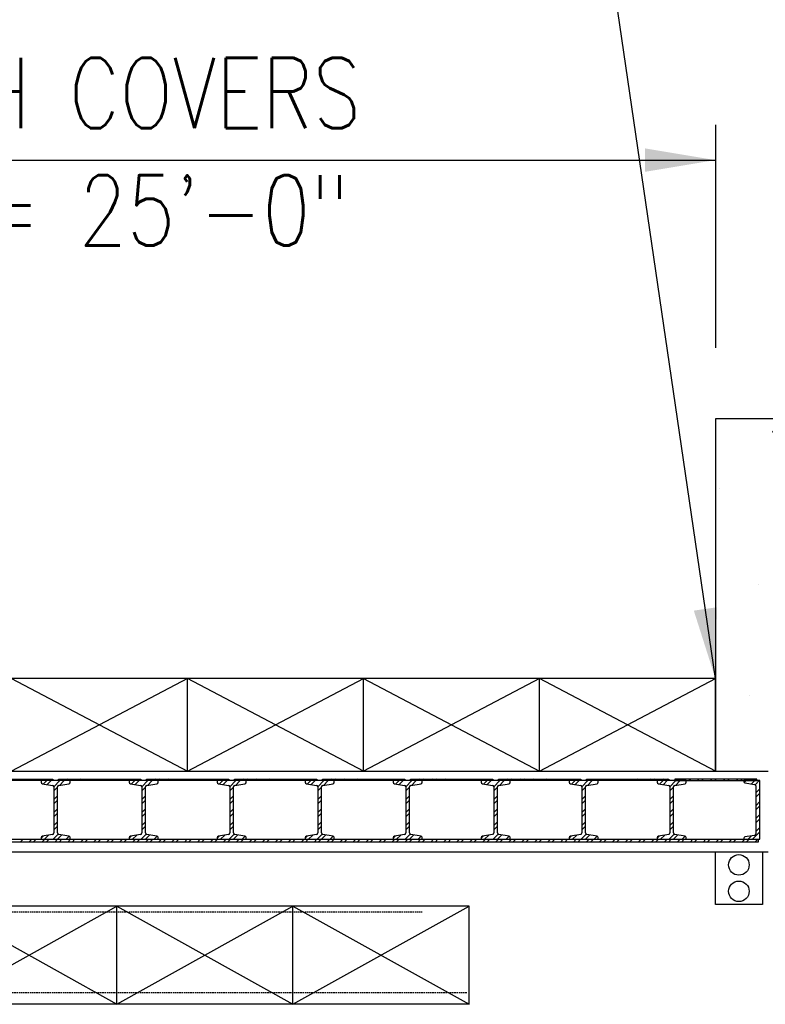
# Model space of a CAD drawing. Header units: inches. Extents: x -9715 to 32893, y -15613 to -1138.
# Tile 41 of 256: x 9002 to 9129, y -11911 to -11743. Entities that reach past the tile are written whole.
import ezdxf

# ---------------------------------------------------------------- set-up
doc = ezdxf.new("R2010")
doc.units = ezdxf.units.IN
doc.header["$MEASUREMENT"] = 0
doc.linetypes.add('HIDDEN', pattern=[0.375, 0.25, -0.125])
for name, color, linetype in [('DOOR', 1, 'Continuous'), ('HATCH', 1, 'Continuous'), ('S-ANNO-TEXT', 2, 'Continuous'), ('S1', 2, 'Continuous'), ('S2', 7, 'Continuous'), ('S5', 1, 'Continuous'), ('S6', 1, 'Continuous'), ('S7', 2, 'Continuous')]:
    doc.layers.add(name, color=color, linetype=linetype)
doc.styles.add('125', font='romans.shx', dxfattribs={"width": 0.8, "height": 2})
doc.styles.add('DIM', font='ROMANS.shx', dxfattribs={"width": 0.8})
doc.dimstyles.new('DIM-96', dxfattribs={"dimscale": 0, "dimtxt": 12, "dimasz": 12, "dimexe": 6, "dimexo": 6, "dimgap": 6, "dimtad": 1, "dimdec": 1, "dimzin": 3, "dimdsep": 46, "dimlunit": 4, "dimtxsty": 'DIM', "dimcen": 0, "dimdle": 0.0625, "dimclrd": 256, "dimclre": 256, "dimclrt": 2, "dimazin": 0, "dimtfac": 1, "dimtdec": 1, "dimtmove": 1, "dimatfit": 0, "dimfxl": 0.0625, "dimfrac": 2, "dimtolj": 1, "dimtzin": 0, "dimarcsym": 0})

# ---------------------------------------------------------------- blocks, each defined once
blk = doc.blocks.new('X2')
at = {"layer": 'HATCH', "color": 1}
for p, q in [((180, 0), (210, -15.75)), ((210, 0), (180, -15.75)), ((240, -15.75), (210, 0)), ((210, -15.75), (240, 0)), ((240, 0), (270, -15.75)), ((270, 0), (240, -15.75)), ((300, -15.75), (270, 0)), ((270, -15.75), (300, 0))]:
    blk.add_line(p, q, dxfattribs=at)
blk = doc.blocks.new('DOOR')
at = {"layer": 'DOOR'}
for p, q in [((183.5, 5.25), (197.5, 5.25)), ((192.53, 5), (192.28, 5.25)), ((194.01, 5), (193.76, 5.25)), ((194.74, 5), (194.49, 5.25)), ((196.22, 5), (195.97, 5.25)), ((196.95, 5), (196.7, 5.25)), ((197.5, 5.25), (197.5, 5)), ((198.5, 5.25), (212.5, 5.25)), ((198.5, 5), (198.5, 5.25)), ((198.69, 5), (198.5, 5.19)), ((200.17, 5), (199.92, 5.25)), ((200.9, 5), (200.65, 5.25)), ((202.38, 5), (202.13, 5.25)), ((203.11, 5), (202.86, 5.25)), ((204.59, 5), (204.34, 5.25)), ((205.32, 5), (205.07, 5.25)), ((206.8, 5), (206.55, 5.25)), ((207.53, 5), (207.28, 5.25)), ((209.01, 5), (208.76, 5.25)), ((209.74, 5), (209.49, 5.25)), ((211.22, 5), (210.97, 5.25)), ((211.95, 5), (211.7, 5.25)), ((212.5, 5.25), (212.5, 5)), ((213.5, 5.25), (227.5, 5.25)), ((213.5, 5), (213.5, 5.25)), ((213.69, 5), (213.5, 5.19)), ((215.17, 5), (214.92, 5.25)), ((215.9, 5), (215.65, 5.25)), ((217.38, 5), (217.13, 5.25)), ((218.11, 5), (217.86, 5.25)), ((219.59, 5), (219.34, 5.25)), ((220.32, 5), (220.07, 5.25)), ((221.8, 5), (221.55, 5.25)), ((222.53, 5), (222.28, 5.25)), ((224.01, 5), (223.76, 5.25)), ((224.74, 5), (224.49, 5.25)), ((226.22, 5), (225.97, 5.25)), ((226.95, 5), (226.7, 5.25)), ((227.5, 5.25), (227.5, 5)), ((228.5, 5.25), (242.5, 5.25)), ((228.5, 5), (228.5, 5.25)), ((228.69, 5), (228.5, 5.19)), ((230.17, 5), (229.92, 5.25)), ((230.9, 5), (230.65, 5.25)), ((232.38, 5), (232.13, 5.25)), ((233.11, 5), (232.86, 5.25)), ((234.59, 5), (234.34, 5.25)), ((235.32, 5), (235.07, 5.25)), ((236.8, 5), (236.55, 5.25)), ((237.53, 5), (237.28, 5.25)), ((239.01, 5), (238.76, 5.25)), ((239.74, 5), (239.49, 5.25)), ((241.22, 5), (240.97, 5.25)), ((241.95, 5), (241.7, 5.25)), ((242.5, 5.25), (242.5, 5)), ((243.5, 5.25), (257.5, 5.25)), ((243.5, 5), (243.5, 5.25)), ((243.69, 5), (243.5, 5.19)), ((245.17, 5), (244.92, 5.25)), ((245.9, 5), (245.65, 5.25)), ((247.38, 5), (247.13, 5.25)), ((248.11, 5), (247.86, 5.25)), ((249.59, 5), (249.34, 5.25)), ((250.32, 5), (250.07, 5.25)), ((251.8, 5), (251.55, 5.25)), ((252.53, 5), (252.28, 5.25)), ((254.01, 5), (253.76, 5.25)), ((254.74, 5), (254.49, 5.25)), ((256.22, 5), (255.97, 5.25)), ((256.95, 5), (256.7, 5.25)), ((257.5, 5.25), (257.5, 5)), ((258.5, 5.25), (272.5, 5.25)), ((258.5, 5), (258.5, 5.25)), ((258.69, 5), (258.5, 5.19)), ((260.17, 5), (259.92, 5.25)), ((260.9, 5), (260.65, 5.25)), ((262.38, 5), (262.13, 5.25)), ((263.11, 5), (262.86, 5.25)), ((264.59, 5), (264.34, 5.25)), ((265.32, 5), (265.07, 5.25)), ((266.8, 5), (266.55, 5.25)), ((267.53, 5), (267.28, 5.25)), ((269.01, 5), (268.76, 5.25)), ((269.74, 5), (269.49, 5.25)), ((271.22, 5), (270.97, 5.25)), ((271.95, 5), (271.7, 5.25)), ((272.5, 5.25), (272.5, 5)), ((273.5, 5.25), (287.5, 5.25)), ((273.5, 5), (273.5, 5.25)), ((273.69, 5), (273.5, 5.19)), ((275.17, 5), (274.92, 5.25)), ((275.9, 5), (275.65, 5.25)), ((277.38, 5), (277.13, 5.25)), ((278.11, 5), (277.86, 5.25)), ((279.59, 5), (279.34, 5.25)), ((280.32, 5), (280.07, 5.25)), ((281.8, 5), (281.55, 5.25)), ((282.53, 5), (282.28, 5.25)), ((284.01, 5), (283.76, 5.25)), ((284.74, 5), (284.49, 5.25)), ((286.22, 5), (285.97, 5.25)), ((286.95, 5), (286.7, 5.25)), ((287.5, 5.25), (287.5, 5)), ((288.5, 5.25), (302.5, 5.25)), ((288.5, 5), (288.5, 5.25)), ((291.44, 5), (291.24, 5.19)), ((292.91, 5), (292.66, 5.25)), ((293.65, 5), (293.4, 5.25)), ((295.12, 5), (294.87, 5.25)), ((295.86, 5), (295.61, 5.25)), ((297.33, 5), (297.08, 5.25)), ((298.07, 5), (297.82, 5.25)), ((299.54, 5), (299.29, 5.25)), ((300.28, 5), (300.03, 5.25)), ((301.75, 5), (301.5, 5.25)), ((302.49, 5), (302.24, 5.25)), ((302.5, 5.25), (302.5, 5)), ((317.5, 5.25), (303.5, 5.25)), ((303.5, 5.25), (303.5, 5)), ((303.96, 5), (303.71, 5.25)), ((303.96, 5), (303.71, 5.25)), ((304.7, 5), (304.45, 5.25)), ((305.43, 5), (305.18, 5.25)), ((306.17, 5), (305.92, 5.25)), ((307.64, 5), (307.39, 5.25)), ((308.38, 5), (308.13, 5.25)), ((309.85, 5), (309.6, 5.25)), ((310.59, 5), (310.34, 5.25)), ((312.06, 5), (311.81, 5.25)), ((312.8, 5), (312.55, 5.25)), ((314.27, 5), (314.02, 5.25)), ((315.01, 5), (314.76, 5.25)), ((316.48, 5), (316.23, 5.25)), ((317.22, 5), (316.97, 5.25)), ((317.5, 5), (317.5, 5.25)), ((197.5, 5), (183.5, 5)), ((195.95, 4.43), (196.52, 5)), ((196.57, 4.32), (197.25, 5)), ((197.68, 3.96), (198.72, 5)), ((197.69, 3.23), (198.31, 3.85)), ((212.5, 5), (198.5, 5)), ((198.65, 4.18), (199.46, 5)), ((210.95, 4.43), (211.52, 5)), ((211.57, 4.32), (212.25, 5)), ((212.68, 3.96), (213.72, 5)), ((212.69, 3.23), (213.31, 3.85)), ((227.5, 5), (213.5, 5)), ((213.65, 4.18), (214.46, 5)), ((225.95, 4.43), (226.52, 5)), ((226.57, 4.32), (227.25, 5)), ((227.68, 3.96), (228.72, 5)), ((227.69, 3.23), (228.31, 3.85)), ((242.5, 5), (228.5, 5)), ((228.65, 4.18), (229.46, 5)), ((240.95, 4.43), (241.52, 5)), ((241.57, 4.32), (242.25, 5)), ((242.68, 3.96), (243.72, 5)), ((242.69, 3.23), (243.31, 3.85)), ((257.5, 5), (243.5, 5)), ((243.65, 4.18), (244.46, 5)), ((255.95, 4.43), (256.52, 5)), ((256.57, 4.32), (257.25, 5)), ((257.68, 3.96), (258.72, 5)), ((257.69, 3.23), (258.31, 3.85)), ((272.5, 5), (258.5, 5)), ((258.65, 4.18), (259.46, 5)), ((270.95, 4.43), (271.52, 5)), ((271.57, 4.32), (272.25, 5)), ((272.68, 3.96), (273.72, 5)), ((272.69, 3.23), (273.31, 3.85)), ((287.5, 5), (273.5, 5)), ((273.65, 4.18), (274.46, 5)), ((285.95, 4.43), (286.52, 5)), ((286.57, 4.32), (287.25, 5)), ((287.68, 3.96), (288.72, 5)), ((287.69, 3.23), (288.31, 3.85)), ((302.5, 5), (288.5, 5)), ((288.65, 4.18), (289.46, 5)), ((300.95, 4.43), (301.52, 5)), ((301.57, 4.32), (302.25, 5)), ((302.68, 3.96), (303.72, 5)), ((302.69, 3.23), (303.31, 3.85)), ((303.5, 5), (317.5, 5)), ((303.65, 4.18), (304.46, 5)), ((318, 5), (315.26, 5)), ((315.26, 5), (315.26, 4.84)), ((315.35, 4.65), (315.7, 5)), ((315.48, 4.6), (317.1, 4.34)), ((316.59, 4.42), (317.17, 5)), ((317.21, 4.3), (317.91, 5)), ((317.31, 4.09), (317.31, -4)), ((317.31, 2.93), (318, 3.62)), ((318, -5), (318, 5)), ((197.69, 1.75), (198.31, 2.38)), ((212.69, 1.75), (213.31, 2.38)), ((227.69, 1.75), (228.31, 2.38)), ((242.69, 1.75), (243.31, 2.38)), ((257.69, 1.75), (258.31, 2.38)), ((272.69, 1.75), (273.31, 2.38)), ((287.69, 1.75), (288.31, 2.38)), ((302.69, 1.75), (303.31, 2.38)), ((317.31, 2.2), (318, 2.88)), ((197.69, 1.02), (198.31, 1.64)), ((197.69, -0.46), (198.31, 0.17)), ((212.69, 1.02), (213.31, 1.64)), ((212.69, -0.46), (213.31, 0.17)), ((227.69, 1.02), (228.31, 1.64)), ((227.69, -0.46), (228.31, 0.17)), ((242.69, 1.02), (243.31, 1.64)), ((242.69, -0.46), (243.31, 0.17)), ((257.69, 1.02), (258.31, 1.64)), ((257.69, -0.46), (258.31, 0.17)), ((272.69, 1.02), (273.31, 1.64)), ((272.69, -0.46), (273.31, 0.17)), ((287.69, 1.02), (288.31, 1.64)), ((287.69, -0.46), (288.31, 0.17)), ((302.69, 1.02), (303.31, 1.64)), ((302.69, -0.46), (303.31, 0.17)), ((317.31, 0.72), (318, 1.41)), ((317.31, -0.01), (318, 0.67)), ((197.69, -1.19), (198.31, -0.57)), ((212.69, -1.19), (213.31, -0.57)), ((227.69, -1.19), (228.31, -0.57)), ((242.69, -1.19), (243.31, -0.57)), ((257.69, -1.19), (258.31, -0.57)), ((272.69, -1.19), (273.31, -0.57)), ((287.69, -1.19), (288.31, -0.57)), ((302.69, -1.19), (303.31, -0.57)), ((317.31, -1.49), (318, -0.8)), ((317.31, -2.22), (318, -1.54)), ((197.69, -2.67), (198.31, -2.04)), ((197.69, -3.4), (198.31, -2.78)), ((212.69, -2.67), (213.31, -2.04)), ((212.69, -3.4), (213.31, -2.78)), ((227.69, -2.67), (228.31, -2.04)), ((227.69, -3.4), (228.31, -2.78)), ((242.69, -2.67), (243.31, -2.04)), ((242.69, -3.4), (243.31, -2.78)), ((257.69, -2.67), (258.31, -2.04)), ((257.69, -3.4), (258.31, -2.78)), ((272.69, -2.67), (273.31, -2.04)), ((272.69, -3.4), (273.31, -2.78)), ((287.69, -2.67), (288.31, -2.04)), ((287.69, -3.4), (288.31, -2.78)), ((302.69, -2.67), (303.31, -2.04)), ((302.69, -3.4), (303.31, -2.78)), ((317.31, -3.7), (318, -3.01)), ((0.25, -5), (315.26, -5)), ((191.95, -5.5), (192.45, -5)), ((193.42, -5.5), (193.92, -5)), ((194.16, -5.5), (194.66, -5)), ((195.53, -4.83), (195.91, -4.44)), ((195.63, -5.5), (196.13, -5)), ((196.09, -5), (196.81, -4.28)), ((196.37, -5.5), (196.87, -5)), ((197.56, -5), (198.43, -4.13)), ((197.84, -5.5), (198.34, -5)), ((198.3, -5), (199.05, -4.26)), ((198.58, -5.5), (199.08, -5)), ((199.77, -5), (200.29, -4.48)), ((200.05, -5.5), (200.55, -5)), ((200.79, -5.5), (201.29, -5)), ((202.26, -5.5), (202.76, -5)), ((203, -5.5), (203.5, -5)), ((204.47, -5.5), (204.97, -5)), ((205.21, -5.5), (205.71, -5)), ((206.68, -5.5), (207.18, -5)), ((207.42, -5.5), (207.92, -5)), ((208.89, -5.5), (209.39, -5)), ((209.63, -5.5), (210.13, -5)), ((210.53, -4.83), (210.91, -4.44)), ((211.09, -5), (211.81, -4.28)), ((211.1, -5.5), (211.6, -5)), ((211.84, -5.5), (212.34, -5)), ((212.56, -5), (213.43, -4.13)), ((213.3, -5), (214.05, -4.26)), ((213.31, -5.5), (213.81, -5)), ((214.05, -5.5), (214.55, -5)), ((214.77, -5), (215.29, -4.48)), ((215.52, -5.5), (216.02, -5)), ((216.26, -5.5), (216.76, -5)), ((217.73, -5.5), (218.23, -5)), ((218.47, -5.5), (218.97, -5)), ((219.94, -5.5), (220.44, -5)), ((220.67, -5.5), (221.17, -5)), ((222.15, -5.5), (222.65, -5)), ((222.88, -5.5), (223.38, -5)), ((224.36, -5.5), (224.86, -5)), ((225.09, -5.5), (225.59, -5)), ((225.53, -4.83), (225.91, -4.44)), ((226.09, -5), (226.81, -4.28)), ((226.57, -5.5), (227.07, -5)), ((227.3, -5.5), (227.8, -5)), ((227.56, -5), (228.43, -4.13)), ((228.3, -5), (229.05, -4.26)), ((228.78, -5.5), (229.28, -5)), ((229.51, -5.5), (230.01, -5)), ((229.77, -5), (230.29, -4.48)), ((230.99, -5.5), (231.49, -5)), ((231.72, -5.5), (232.22, -5)), ((233.2, -5.5), (233.7, -5)), ((233.93, -5.5), (234.43, -5)), ((235.41, -5.5), (235.91, -5)), ((236.14, -5.5), (236.64, -5)), ((237.62, -5.5), (238.12, -5)), ((238.35, -5.5), (238.85, -5)), ((239.83, -5.5), (240.33, -5)), ((240.53, -4.83), (240.91, -4.44)), ((240.56, -5.5), (241.06, -5)), ((241.09, -5), (241.81, -4.28)), ((242.04, -5.5), (242.54, -5)), ((242.56, -5), (243.43, -4.13)), ((242.77, -5.5), (243.27, -5)), ((243.3, -5), (244.05, -4.26)), ((244.24, -5.5), (244.74, -5)), ((244.77, -5), (245.29, -4.48)), ((244.98, -5.5), (245.48, -5)), ((246.45, -5.5), (246.95, -5)), ((247.19, -5.5), (247.69, -5)), ((248.66, -5.5), (249.16, -5)), ((249.4, -5.5), (249.9, -5)), ((250.87, -5.5), (251.37, -5)), ((251.61, -5.5), (252.11, -5)), ((253.08, -5.5), (253.58, -5)), ((253.82, -5.5), (254.32, -5)), ((255.29, -5.5), (255.79, -5)), ((255.53, -4.83), (255.91, -4.44)), ((256.03, -5.5), (256.53, -5)), ((256.09, -5), (256.81, -4.28)), ((257.5, -5.5), (258, -5)), ((257.56, -5), (258.43, -4.13)), ((258.24, -5.5), (258.74, -5)), ((258.3, -5), (259.05, -4.26)), ((259.71, -5.5), (260.21, -5)), ((259.77, -5), (260.29, -4.48)), ((260.45, -5.5), (260.95, -5)), ((261.92, -5.5), (262.42, -5)), ((262.66, -5.5), (263.16, -5)), ((264.13, -5.5), (264.63, -5)), ((264.87, -5.5), (265.37, -5)), ((266.34, -5.5), (266.84, -5)), ((267.08, -5.5), (267.58, -5)), ((268.55, -5.5), (269.05, -5)), ((269.29, -5.5), (269.79, -5)), ((270.53, -4.83), (270.91, -4.44)), ((270.76, -5.5), (271.26, -5)), ((271.09, -5), (271.81, -4.28)), ((271.5, -5.5), (272, -5)), ((272.56, -5), (273.43, -4.13)), ((272.97, -5.5), (273.47, -5)), ((273.3, -5), (274.05, -4.26)), ((273.71, -5.5), (274.21, -5)), ((274.77, -5), (275.29, -4.48)), ((275.18, -5.5), (275.68, -5)), ((275.92, -5.5), (276.42, -5)), ((277.39, -5.5), (277.89, -5)), ((278.13, -5.5), (278.63, -5)), ((279.6, -5.5), (280.1, -5)), ((280.34, -5.5), (280.84, -5)), ((281.81, -5.5), (282.31, -5)), ((282.55, -5.5), (283.05, -5)), ((284.02, -5.5), (284.52, -5)), ((284.76, -5.5), (285.26, -5)), ((285.53, -4.83), (285.91, -4.44)), ((286.09, -5), (286.81, -4.28)), ((286.23, -5.5), (286.73, -5)), ((286.97, -5.5), (287.47, -5)), ((287.56, -5), (288.43, -4.13)), ((288.3, -5), (289.05, -4.26)), ((288.44, -5.5), (288.94, -5)), ((289.18, -5.5), (289.68, -5)), ((289.77, -5), (290.29, -4.48)), ((290.65, -5.5), (291.15, -5)), ((291.39, -5.5), (291.89, -5)), ((292.86, -5.5), (293.36, -5)), ((293.6, -5.5), (294.1, -5)), ((295.07, -5.5), (295.57, -5)), ((295.8, -5.5), (296.3, -5)), ((297.28, -5.5), (297.78, -5)), ((298.01, -5.5), (298.51, -5)), ((299.49, -5.5), (299.99, -5)), ((300.22, -5.5), (300.72, -5)), ((300.53, -4.83), (300.91, -4.44)), ((301.09, -5), (301.81, -4.28)), ((301.7, -5.5), (302.2, -5)), ((302.43, -5.5), (302.93, -5)), ((302.56, -5), (303.43, -4.13)), ((303.3, -5), (304.05, -4.26)), ((303.91, -5.5), (304.41, -5)), ((304.64, -5.5), (305.14, -5)), ((304.77, -5), (305.29, -4.48)), ((306.12, -5.5), (306.62, -5)), ((306.85, -5.5), (307.35, -5)), ((308.33, -5.5), (308.83, -5)), ((309.06, -5.5), (309.56, -5)), ((310.54, -5.5), (311.04, -5)), ((311.27, -5.5), (311.77, -5)), ((312.75, -5.5), (313.25, -5)), ((313.48, -5.5), (313.98, -5)), ((314.96, -5.5), (315.46, -5)), ((315.26, -4.84), (315.26, -5)), ((315.26, -5), (318, -5)), ((317.1, -4.34), (315.48, -4.6)), ((315.69, -5.5), (316.19, -5)), ((316.01, -5), (316.59, -4.42)), ((316.75, -5), (318, -3.75)), ((317.17, -5.5), (317.67, -5)), ((317.31, -4), (317.31, -4.09)), ((317.75, -5), (317.75, -5.5)), ((317.75, -5.5), (0.25, -5.5))]:
    blk.add_line(p, q, dxfattribs=at)
at = {"layer": 'DOOR', "linetype": 'Continuous'}
for p, q in [((200.47, 5), (195.53, 5)), ((195.53, 5), (195.53, 4.72)), ((195.73, 4.47), (197.48, 4.16)), ((197.69, 3.92), (197.69, -3.92)), ((198.31, -3.92), (198.31, 3.92)), ((198.52, 4.16), (200.27, 4.47)), ((200.47, 4.72), (200.47, 5)), ((215.47, 5), (210.53, 5)), ((210.53, 5), (210.53, 4.72)), ((210.73, 4.47), (212.48, 4.16)), ((212.69, 3.92), (212.69, -3.92)), ((213.31, -3.92), (213.31, 3.92)), ((213.52, 4.16), (215.27, 4.47)), ((215.47, 4.72), (215.47, 5)), ((230.47, 5), (225.53, 5)), ((225.53, 5), (225.53, 4.72)), ((225.73, 4.47), (227.48, 4.16)), ((227.69, 3.92), (227.69, -3.92)), ((228.31, -3.92), (228.31, 3.92)), ((228.52, 4.16), (230.27, 4.47)), ((230.47, 4.72), (230.47, 5)), ((245.47, 5), (240.53, 5)), ((240.53, 5), (240.53, 4.72)), ((240.73, 4.47), (242.48, 4.16)), ((242.69, 3.92), (242.69, -3.92)), ((243.31, -3.92), (243.31, 3.92)), ((243.52, 4.16), (245.27, 4.47)), ((245.47, 4.72), (245.47, 5)), ((260.47, 5), (255.53, 5)), ((255.53, 5), (255.53, 4.72)), ((255.73, 4.47), (257.48, 4.16)), ((257.69, 3.92), (257.69, -3.92)), ((258.31, -3.92), (258.31, 3.92)), ((258.52, 4.16), (260.27, 4.47)), ((260.47, 4.72), (260.47, 5)), ((275.47, 5), (270.53, 5)), ((270.53, 5), (270.53, 4.72)), ((270.73, 4.47), (272.48, 4.16)), ((272.69, 3.92), (272.69, -3.92)), ((273.31, -3.92), (273.31, 3.92)), ((273.52, 4.16), (275.27, 4.47)), ((275.47, 4.72), (275.47, 5)), ((290.47, 5), (285.53, 5)), ((285.53, 5), (285.53, 4.72)), ((285.73, 4.47), (287.48, 4.16)), ((287.69, 3.92), (287.69, -3.92)), ((288.31, -3.92), (288.31, 3.92)), ((288.52, 4.16), (290.27, 4.47)), ((290.47, 4.72), (290.47, 5)), ((305.47, 5), (300.53, 5)), ((300.53, 5), (300.53, 4.72)), ((300.73, 4.47), (302.48, 4.16)), ((302.69, 3.92), (302.69, -3.92)), ((303.31, -3.92), (303.31, 3.92)), ((303.52, 4.16), (305.27, 4.47)), ((305.47, 4.72), (305.47, 5)), ((195.53, -4.72), (195.53, -5)), ((195.53, -5), (200.47, -5)), ((197.48, -4.16), (195.73, -4.47)), ((200.27, -4.47), (198.52, -4.16)), ((200.47, -5), (200.47, -4.72)), ((210.53, -4.72), (210.53, -5)), ((210.53, -5), (215.47, -5)), ((212.48, -4.16), (210.73, -4.47)), ((215.27, -4.47), (213.52, -4.16)), ((215.47, -5), (215.47, -4.72)), ((225.53, -4.72), (225.53, -5)), ((225.53, -5), (230.47, -5)), ((227.48, -4.16), (225.73, -4.47)), ((230.27, -4.47), (228.52, -4.16)), ((230.47, -5), (230.47, -4.72)), ((240.53, -4.72), (240.53, -5)), ((240.53, -5), (245.47, -5)), ((242.48, -4.16), (240.73, -4.47)), ((245.27, -4.47), (243.52, -4.16)), ((245.47, -5), (245.47, -4.72)), ((255.53, -4.72), (255.53, -5)), ((255.53, -5), (260.47, -5)), ((257.48, -4.16), (255.73, -4.47)), ((260.27, -4.47), (258.52, -4.16)), ((260.47, -5), (260.47, -4.72)), ((270.53, -4.72), (270.53, -5)), ((270.53, -5), (275.47, -5)), ((272.48, -4.16), (270.73, -4.47)), ((275.27, -4.47), (273.52, -4.16)), ((275.47, -5), (275.47, -4.72)), ((285.53, -4.72), (285.53, -5)), ((285.53, -5), (290.47, -5)), ((287.48, -4.16), (285.73, -4.47)), ((290.27, -4.47), (288.52, -4.16)), ((290.47, -5), (290.47, -4.72)), ((300.53, -4.72), (300.53, -5)), ((300.53, -5), (305.47, -5)), ((302.48, -4.16), (300.73, -4.47)), ((305.27, -4.47), (303.52, -4.16)), ((305.47, -5), (305.47, -4.72))]:
    blk.add_line(p, q, dxfattribs=at)
for centre, start, end in [((195.78, 4.72), 180, 259.9171), ((197.44, 3.92), 0, 79.9171), ((198.56, 3.92), 100.0829, 180), ((200.22, 4.72), 280.0829, 360), ((210.78, 4.72), 180, 259.9171), ((212.44, 3.92), 0, 79.9171), ((213.56, 3.92), 100.0829, 180), ((215.22, 4.72), 280.0829, 360), ((225.78, 4.72), 180, 259.9171), ((227.44, 3.92), 0, 79.9171), ((228.56, 3.92), 100.0829, 180), ((230.22, 4.72), 280.0829, 360), ((240.78, 4.72), 180, 259.9171), ((242.44, 3.92), 0, 79.9171), ((243.56, 3.92), 100.0829, 180), ((245.22, 4.72), 280.0829, 360), ((255.78, 4.72), 180, 259.9171), ((257.44, 3.92), 0, 79.9171), ((258.56, 3.92), 100.0829, 180), ((260.22, 4.72), 280.0829, 360), ((270.78, 4.72), 180, 259.9171), ((272.44, 3.92), 0, 79.9171), ((273.56, 3.92), 100.0829, 180), ((275.22, 4.72), 280.0829, 360), ((285.78, 4.72), 180, 259.9171), ((287.44, 3.92), 0, 79.9171), ((288.56, 3.92), 100.0829, 180), ((290.22, 4.72), 280.0829, 360), ((300.78, 4.72), 180, 259.9171), ((302.44, 3.92), 0, 79.9171), ((303.56, 3.92), 100.0829, 180), ((305.22, 4.72), 280.0829, 360), ((195.78, -4.72), 100.0829, 180), ((197.44, -3.92), 280.0829, 0), ((198.56, -3.92), 180, 259.9171), ((200.22, -4.72), 0, 79.9171), ((210.78, -4.72), 100.0829, 180), ((212.44, -3.92), 280.0829, 0), ((213.56, -3.92), 180, 259.9171), ((215.22, -4.72), 0, 79.9171), ((225.78, -4.72), 100.0829, 180), ((227.44, -3.92), 280.0829, 0), ((228.56, -3.92), 180, 259.9171), ((230.22, -4.72), 0, 79.9171), ((240.78, -4.72), 100.0829, 180), ((242.44, -3.92), 280.0829, 0), ((243.56, -3.92), 180, 259.9171), ((245.22, -4.72), 0, 79.9171), ((255.78, -4.72), 100.0829, 180), ((257.44, -3.92), 280.0829, 0), ((258.56, -3.92), 180, 259.9171), ((260.22, -4.72), 0, 79.9171), ((270.78, -4.72), 100.0829, 180), ((272.44, -3.92), 280.0829, 0), ((273.56, -3.92), 180, 259.9171), ((275.22, -4.72), 0, 79.9171), ((285.78, -4.72), 100.0829, 180), ((287.44, -3.92), 280.0829, 0), ((288.56, -3.92), 180, 259.9171), ((290.22, -4.72), 0, 79.9171), ((300.78, -4.72), 100.0829, 180), ((302.44, -3.92), 280.0829, 0), ((303.56, -3.92), 180, 259.9171), ((305.22, -4.72), 0, 79.9171)]:
    blk.add_arc(centre, 0.25, start, end, dxfattribs=at)
at = {"layer": 'DOOR'}
for centre, start, end in [((315.51, 4.84), 180, 262.4697), ((317.06, 4.09), 0, 82.4697), ((315.51, -4.84), 97.5303, 180), ((317.06, -4.09), 277.5303, 360)]:
    blk.add_arc(centre, 0.25, start, end, dxfattribs=at)

msp = doc.modelspace()

# ---------------------------------------------------------------- hatches: boundary and pattern name
at = {"layer": 'S6'}
h = msp.add_hatch(dxfattribs=at)
h.set_pattern_fill('AR-CONC', color=1, scale=5, style=0)
h.set_pattern_definition([(50, (0, 0), (35.86301, -3.137607), [3.75, -41.25]), (355, (0, 0), (-6.93757, 37.60961), [3, -33]), (100.4514, (2.99, -0.26), (28.92547, 34.47198), [3.18701, -35.057106]), (46.1842, (0, 10), (53.36205, -8.27595), [5.625, -61.875]), (96.6356, (4.447, 9.31), (46.73314, 48.7059), [4.78051, -52.58565]), (351.1842, (0, 10), (46.7331, 48.70593), [4.5, -49.5]), (21, (5, 7.5), (29.84535, -20.130945), [3.75, -41.25]), (326, (5, 7.5), (12.16577, 36.2575), [3, -33]), (71.4514, (7.487, 5.822), (42.01113, 16.126525), [3.18701, -35.057106]), (37.5, (0, 0), (0.607993, 16.644693), [0, -32.6, 0, -33.5, 0, -33.125]), (7.5, (0, 0), (13.153477, 19.720586), [0, -19.1, 0, -31.85, 0, -12.625]), (327.5, (-11.15, 0), (26.691122, -1.127744), [0, -12.5, 0, -39, 0, -51.75]), (317.5, (-16.15, 0), (29.15931, 5.00525), [0, -16.25, 0, -25.9, 0, -36.75])])
h.paths.add_polyline_path([(9528.64484, -11862.39065), (9533.35025, -11860.03795), (9533.35025, -11856.2683), (9166.86525, -11856.2683), (9166.86525, -11811.2683), (9166.86525, -11797.53279), (9163.86525, -11797.53279), (9162.36526, -11794.53279), (9159.36525, -11800.53279), (9157.86525, -11797.53279), (9154.86525, -11797.53279), (9154.86525, -11811.2683), (9120.86525, -11811.2683), (9120.86525, -11871.2683), (9129.86525, -11871.2683), (9129.86525, -11870.2683), (9429.86525, -11870.2683), (9446.75164, -11878.6433), (9459.86525, -11872.13945), (9459.86525, -11871.2683), (9533.35025, -11871.2683), (9533.35025, -11869.44878), (9538.05567, -11867.09608)])
h.paths.add_polyline_path([(9613.88035, -11856.2683), (9541.33176, -11856.2683), (9541.33176, -11860.03795), (9536.62634, -11862.39065), (9546.03718, -11867.09608), (9541.33176, -11869.44878), (9541.33176, -11871.2683), (9613.88035, -11871.2683)])

# ---------------------------------------------------------------- linework, layer by layer
at = {"layer": 'S1', "color": 3}
for p, q in [((9154.86525, -11811.2683), (9120.86525, -11811.2683)), ((9120.86525, -11811.2683), (9120.86525, -11871.2683)), ((9120.86525, -11871.2683), (9129.86525, -11871.2683))]:
    msp.add_line(p, q, dxfattribs=at)
at = {"layer": 'S1', "color": 2}
msp.add_line((8808.86525, -11885.0183), (9129.86525, -11885.0183), dxfattribs=at)
at = {"layer": 'S1', "color": 1, "linetype": 'HIDDEN'}
for p, q in [((8747.86525, -11895.2683), (9070.86525, -11895.2683)), ((8747.86525, -11909.0183), (9078.57085, -11909.0183))]:
    msp.add_line(p, q, dxfattribs=at)
at = {"layer": 'S1', "color": 2}
msp.add_lwpolyline([(9120.86525, -11885.0183), (9128.86525, -11885.01366), (9128.86525, -11894.01366), (9120.86525, -11894.0183)], close=True, dxfattribs=at)
for centre in [(9124.86525, -11887.26598), (9124.86525, -11891.76018)]:
    msp.add_circle(centre, 1.75, dxfattribs=at)
at = {"layer": 'S2', "color": 4}
for p, q in [((9030.86525, -11871.2683), (9030.86525, -11855.5183)), ((9060.86525, -11871.2683), (9060.86525, -11855.5183)), ((9090.86525, -11871.2683), (9090.86525, -11855.5183)), ((9078.86525, -11894.2683), (8745.86525, -11894.2683)), ((9018.86525, -11911.0183), (9018.86525, -11894.2683)), ((9048.86525, -11911.0183), (9048.86525, -11894.2683)), ((9078.86525, -11911.0183), (9078.86525, -11894.2683)), ((9078.86525, -11911.0183), (8745.86525, -11911.0183))]:
    msp.add_line(p, q, dxfattribs=at)
at = {"layer": 'S2', "color": 1}
for p, q in [((8988.86525, -11894.2683), (9018.86525, -11911.0183)), ((8988.86525, -11911.0183), (9018.86525, -11894.2683)), ((9018.86525, -11911.0183), (9048.86525, -11894.2683)), ((9018.86525, -11894.2683), (9048.86525, -11911.0183)), ((9048.86525, -11894.2683), (9078.86525, -11911.0183)), ((9048.86525, -11911.0183), (9078.86525, -11894.2683))]:
    msp.add_line(p, q, dxfattribs=at)
at = {"layer": 'S2', "color": 4}
msp.add_lwpolyline([(8820.86525, -11871.2683), (9120.86525, -11871.2683), (9120.86525, -11855.5183), (8820.86525, -11855.5183)], close=True, dxfattribs=at)
at = {"layer": 'S5', "color": 1}
for p, q in [((9120.86525, -11761.15642), (9120.86525, -11799.15703)), ((8820.86525, -11767.15642), (9120.86525, -11767.15642))]:
    msp.add_line(p, q, dxfattribs=at)
msp.add_solid([(9108.86525, -11769.15642), (9108.86525, -11765.15642), (9120.86525, -11767.15642)], dxfattribs=at)

# ---------------------------------------------------------------- block references
at = {"layer": 'DOOR'}
msp.add_blockref('DOOR', (8810.41704, -11877.89251), dxfattribs=at)
at = {"layer": 'S2', "color": 1}
msp.add_blockref('X2', (8820.86525, -11855.5183), dxfattribs=at)

# ---------------------------------------------------------------- texts
at = {"layer": 'S-ANNO-TEXT', "insert": (8869.58029, -11749.73188), "char_height": 12.0000005, "width": 268.464751, "attachment_point": 1, "style": '125'}
msp.add_mtext('TYPE 1      TRENCH COVERS \\P10 EQUAL SPACES = 25\'-0" \\P(TYP)', dxfattribs=at)

# ---------------------------------------------------------------- leaders
at = {"layer": 'S7', "color": 1}
msp.add_leader([(9120.86525, -11855.5183), (9096.07552, -11685.76207), (9082.53014, -11685.76207)], dimstyle='DIM-96', override={"dimscale": 1, "dimtad": 0, "dimclrd": 1}, dxfattribs=at)

doc.saveas('drawing.dxf')
